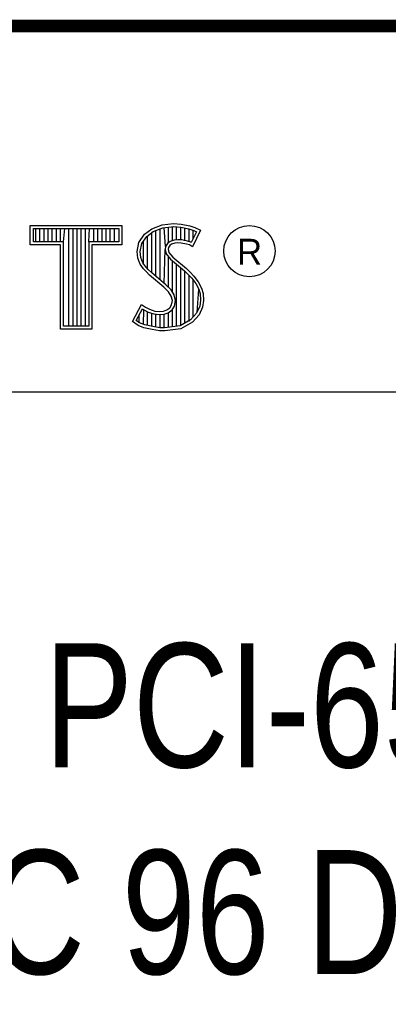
# Model space of a CAD drawing. Header units: inches. Extents: x 0 to 22, y 0 to 17.
# Tile 7 of 9: x 18.447 to 19.041, y 1.382 to 2.97. Entities that reach past the tile are written whole.
import ezdxf

# ---------------------------------------------------------------- set-up
doc = ezdxf.new("R2010")
doc.units = ezdxf.units.IN
doc.header["$LTSCALE"] = 1.21
doc.header["$MEASUREMENT"] = 0
doc.layers.get('0').update_dxf_attribs({"linetype": 'CONTINUOUS'})
doc.styles.get("Standard").update_dxf_attribs({"font": 'txt', "width": 0.8})

msp = doc.modelspace()

# ---------------------------------------------------------------- linework, layer by layer
at = {"color": 2, "linetype": 'CONTINUOUS'}
for p, q in [((16.3737, 2.9596), (21.5037, 2.9596)), ((16.375, 2.96), (21.5, 2.96)), ((18.4641, 2.6383), (18.6117, 2.6383)), ((18.4641, 2.607), (18.4641, 2.6383)), ((18.6117, 2.6383), (18.6117, 2.607)), ((18.6599, 2.6327), (18.6766, 2.6393)), ((18.6766, 2.6393), (18.695, 2.6413)), ((18.6777, 2.6346), (18.6951, 2.6365)), ((18.6865, 2.6103), (18.6865, 2.6355)), ((18.6932, 2.6137), (18.6932, 2.6362)), ((18.695, 2.6413), (18.7074, 2.6405)), ((18.6951, 2.6365), (18.7067, 2.6356)), ((18.6998, 2.6149), (18.6998, 2.6361)), ((18.7065, 2.6148), (18.7065, 2.6357)), ((18.7067, 2.6356), (18.7196, 2.6329)), ((18.7074, 2.6405), (18.7209, 2.6376)), ((18.7209, 2.6376), (18.7293, 2.6347)), ((18.469, 2.6334), (18.6068, 2.6334)), ((18.469, 2.6119), (18.469, 2.6334)), ((18.4729, 2.6119), (18.4729, 2.6334)), ((18.4795, 2.6119), (18.4795, 2.6334)), ((18.4862, 2.6119), (18.4862, 2.6334)), ((18.4929, 2.6119), (18.4929, 2.6334)), ((18.4996, 2.6119), (18.4996, 2.6334)), ((18.5062, 2.6119), (18.5062, 2.6334)), ((18.5129, 2.6119), (18.5129, 2.6334)), ((18.5174, 2.6119), (18.5196, 2.6334)), ((18.5263, 2.4756), (18.5263, 2.6334)), ((18.5329, 2.4756), (18.5329, 2.6334)), ((18.5396, 2.4756), (18.5396, 2.6334)), ((18.5463, 2.4756), (18.5463, 2.6334)), ((18.553, 2.4756), (18.553, 2.6334)), ((18.5584, 2.6119), (18.5596, 2.6334)), ((18.5663, 2.6119), (18.5663, 2.6334)), ((18.573, 2.6119), (18.573, 2.6334)), ((18.5797, 2.6119), (18.5797, 2.6334)), ((18.5863, 2.6119), (18.5863, 2.6334)), ((18.593, 2.6119), (18.593, 2.6334)), ((18.5997, 2.6119), (18.5997, 2.6334)), ((18.6068, 2.6334), (18.6068, 2.6119)), ((18.6391, 2.6108), (18.648, 2.624)), ((18.6437, 2.6089), (18.6516, 2.6206)), ((18.648, 2.624), (18.6599, 2.6327)), ((18.6516, 2.6206), (18.6622, 2.6284)), ((18.6531, 2.5683), (18.6531, 2.6217)), ((18.6598, 2.5616), (18.6598, 2.6266)), ((18.6622, 2.6284), (18.6777, 2.6346)), ((18.6664, 2.556), (18.6664, 2.6301)), ((18.6731, 2.5504), (18.6731, 2.6327)), ((18.6819, 2.6044), (18.6798, 2.6348)), ((18.7132, 2.6137), (18.7132, 2.6343)), ((18.7196, 2.6329), (18.7275, 2.6302)), ((18.7199, 2.6121), (18.7199, 2.6328)), ((18.7319, 2.6281), (18.7233, 2.6108)), ((18.7385, 2.6304), (18.7252, 2.6039)), ((18.7265, 2.6173), (18.7265, 2.6305)), ((18.7275, 2.6302), (18.7319, 2.6281)), ((18.7293, 2.6347), (18.7385, 2.6304)), ((18.5125, 2.607), (18.4641, 2.607)), ((18.5174, 2.6119), (18.469, 2.6119)), ((18.5125, 2.4708), (18.5125, 2.607)), ((18.5174, 2.4756), (18.5174, 2.6119)), ((18.6068, 2.6119), (18.5584, 2.6119)), ((18.5584, 2.6119), (18.5584, 2.4756)), ((18.6117, 2.607), (18.5633, 2.607)), ((18.5633, 2.607), (18.5633, 2.4708)), ((18.6362, 2.5964), (18.6391, 2.6108)), ((18.6411, 2.5962), (18.6437, 2.6089)), ((18.6464, 2.5754), (18.6464, 2.613)), ((18.6819, 2.6044), (18.6815, 2.5996)), ((18.6851, 2.6093), (18.6819, 2.6044)), ((18.6897, 2.6126), (18.6851, 2.6093)), ((18.6887, 2.6059), (18.6866, 2.6027)), ((18.6918, 2.6082), (18.6887, 2.6059)), ((18.6958, 2.6144), (18.6897, 2.6126)), ((18.6967, 2.6097), (18.6918, 2.6082)), ((18.7018, 2.6151), (18.6958, 2.6144)), ((18.7019, 2.6102), (18.6967, 2.6097)), ((18.708, 2.6148), (18.7018, 2.6151)), ((18.7074, 2.6099), (18.7019, 2.6102)), ((18.716, 2.6082), (18.7074, 2.6099)), ((18.7172, 2.6129), (18.708, 2.6148)), ((18.7206, 2.6068), (18.716, 2.6082)), ((18.7227, 2.6112), (18.7172, 2.6129)), ((18.7252, 2.6039), (18.7206, 2.6068)), ((18.7233, 2.6108), (18.7227, 2.6112)), ((18.6374, 2.5855), (18.6362, 2.5964)), ((18.6421, 2.5866), (18.6411, 2.5962)), ((18.6798, 2.5449), (18.6815, 2.5996)), ((18.6815, 2.5996), (18.683, 2.5925)), ((18.683, 2.5925), (18.6901, 2.5838)), ((18.6866, 2.6027), (18.6864, 2.5999)), ((18.6864, 2.5999), (18.6875, 2.5947)), ((18.6865, 2.5387), (18.6865, 2.5882)), ((18.6875, 2.5947), (18.6936, 2.5872)), ((18.6411, 2.5757), (18.6374, 2.5855)), ((18.6463, 2.5682), (18.6411, 2.5757)), ((18.6455, 2.578), (18.6421, 2.5866)), ((18.6501, 2.5713), (18.6455, 2.578)), ((18.6901, 2.5838), (18.7125, 2.5652)), ((18.6932, 2.5305), (18.6932, 2.5812)), ((18.6936, 2.5872), (18.7157, 2.5688)), ((18.6998, 2.4757), (18.6998, 2.5757)), ((18.6506, 2.5639), (18.6463, 2.5682)), ((18.6541, 2.5673), (18.6501, 2.5713)), ((18.6564, 2.5581), (18.6506, 2.5639)), ((18.6597, 2.5617), (18.6541, 2.5673)), ((18.6794, 2.5388), (18.6564, 2.5581)), ((18.6827, 2.5424), (18.6597, 2.5617)), ((18.7065, 2.4766), (18.7065, 2.5701)), ((18.7125, 2.5652), (18.7183, 2.5593)), ((18.7132, 2.4809), (18.7132, 2.5645)), ((18.7157, 2.5688), (18.7218, 2.5627)), ((18.7183, 2.5593), (18.7242, 2.5532)), ((18.7199, 2.4834), (18.7199, 2.5577)), ((18.7218, 2.5627), (18.7278, 2.5564)), ((18.7278, 2.5564), (18.7348, 2.5475)), ((18.6908, 2.5344), (18.6827, 2.5424)), ((18.7242, 2.5532), (18.7306, 2.5449)), ((18.7265, 2.4907), (18.7265, 2.5501)), ((18.7306, 2.5449), (18.7354, 2.5353)), ((18.7348, 2.5475), (18.7399, 2.5371)), ((18.6869, 2.5313), (18.6794, 2.5388)), ((18.6913, 2.5244), (18.6869, 2.5313)), ((18.6957, 2.5264), (18.6908, 2.5344)), ((18.6933, 2.5172), (18.6913, 2.5244)), ((18.6983, 2.5174), (18.6957, 2.5264)), ((18.7332, 2.4981), (18.7354, 2.5353)), ((18.7354, 2.5353), (18.7377, 2.5278)), ((18.7377, 2.5278), (18.7385, 2.5177)), ((18.7399, 2.5371), (18.7425, 2.5287)), ((18.7425, 2.5287), (18.7434, 2.5175)), ((18.6285, 2.4832), (18.6434, 2.5109)), ((18.6434, 2.5109), (18.6498, 2.5063)), ((18.689, 2.5054), (18.6918, 2.51)), ((18.6918, 2.51), (18.6933, 2.5172)), ((18.6964, 2.5082), (18.6983, 2.5174)), ((18.7385, 2.5177), (18.737, 2.5079)), ((18.7434, 2.5175), (18.7417, 2.5066)), ((18.6348, 2.4848), (18.6451, 2.5037)), ((18.6397, 2.4814), (18.6397, 2.4939)), ((18.6451, 2.5037), (18.6472, 2.5021)), ((18.6464, 2.4783), (18.6472, 2.5021)), ((18.6472, 2.5021), (18.6542, 2.4986)), ((18.6498, 2.5063), (18.6561, 2.5031)), ((18.6531, 2.4769), (18.6531, 2.499)), ((18.6542, 2.4986), (18.6634, 2.4955)), ((18.6561, 2.5031), (18.6645, 2.5002)), ((18.6598, 2.4753), (18.6598, 2.4967)), ((18.6634, 2.4955), (18.6719, 2.4945)), ((18.6645, 2.5002), (18.672, 2.4994)), ((18.6664, 2.4743), (18.6664, 2.4951)), ((18.6719, 2.4945), (18.68, 2.4952)), ((18.672, 2.4994), (18.6789, 2.4999)), ((18.6731, 2.4733), (18.6731, 2.4943)), ((18.6789, 2.4999), (18.6841, 2.502)), ((18.6798, 2.4731), (18.6798, 2.4951)), ((18.68, 2.4952), (18.6864, 2.4976)), ((18.6841, 2.502), (18.689, 2.5054)), ((18.6864, 2.4976), (18.6926, 2.502)), ((18.6865, 2.4739), (18.6865, 2.4977)), ((18.6926, 2.502), (18.6964, 2.5082)), ((18.6932, 2.4748), (18.6932, 2.5024)), ((18.7321, 2.4969), (18.7222, 2.4859)), ((18.7362, 2.4942), (18.7252, 2.4821)), ((18.737, 2.5079), (18.7321, 2.4969)), ((18.7417, 2.5066), (18.7362, 2.4942)), ((18.638, 2.4769), (18.6285, 2.4832)), ((18.6402, 2.4812), (18.6348, 2.4848)), ((18.6472, 2.4732), (18.638, 2.4769)), ((18.6486, 2.4778), (18.6402, 2.4812)), ((18.6616, 2.4751), (18.6486, 2.4778)), ((18.7222, 2.4859), (18.7053, 2.4764)), ((18.7252, 2.4821), (18.7068, 2.4717)), ((18.5633, 2.4708), (18.5125, 2.4708)), ((18.5584, 2.4756), (18.5174, 2.4756)), ((18.6607, 2.4703), (18.6472, 2.4732)), ((18.6722, 2.4686), (18.6607, 2.4703)), ((18.6727, 2.4734), (18.6616, 2.4751)), ((18.6806, 2.4683), (18.6722, 2.4686)), ((18.6804, 2.4731), (18.6727, 2.4734)), ((18.7053, 2.4764), (18.6804, 2.4731)), ((18.7068, 2.4717), (18.6806, 2.4683)), ((16.7288, 2.37), (21.5, 2.37))]:
    msp.add_line(p, q, dxfattribs=at)
at = {"color": 7, "linetype": 'CONTINUOUS', "const_width": 0.02}
msp.add_lwpolyline([(13.6, 2.9595), (21.5, 2.96)], dxfattribs=at)
at = {"color": 2, "linetype": 'CONTINUOUS'}
msp.add_circle((18.8172, 2.5968), 0.0414, dxfattribs=at)

# ---------------------------------------------------------------- texts
msp.add_text('R', height=0.0418, dxfattribs=at).set_placement((18.7972, 2.5749))
at = {"color": 7, "linetype": 'CONTINUOUS', "insert": (18.9387, 1.9646), "char_height": 0.2, "width": 3.36, "attachment_point": 2}
msp.add_mtext('PCI-6509\\PSTATIC 96 DIGITAL I/O', dxfattribs=at)

doc.saveas('drawing.dxf')
